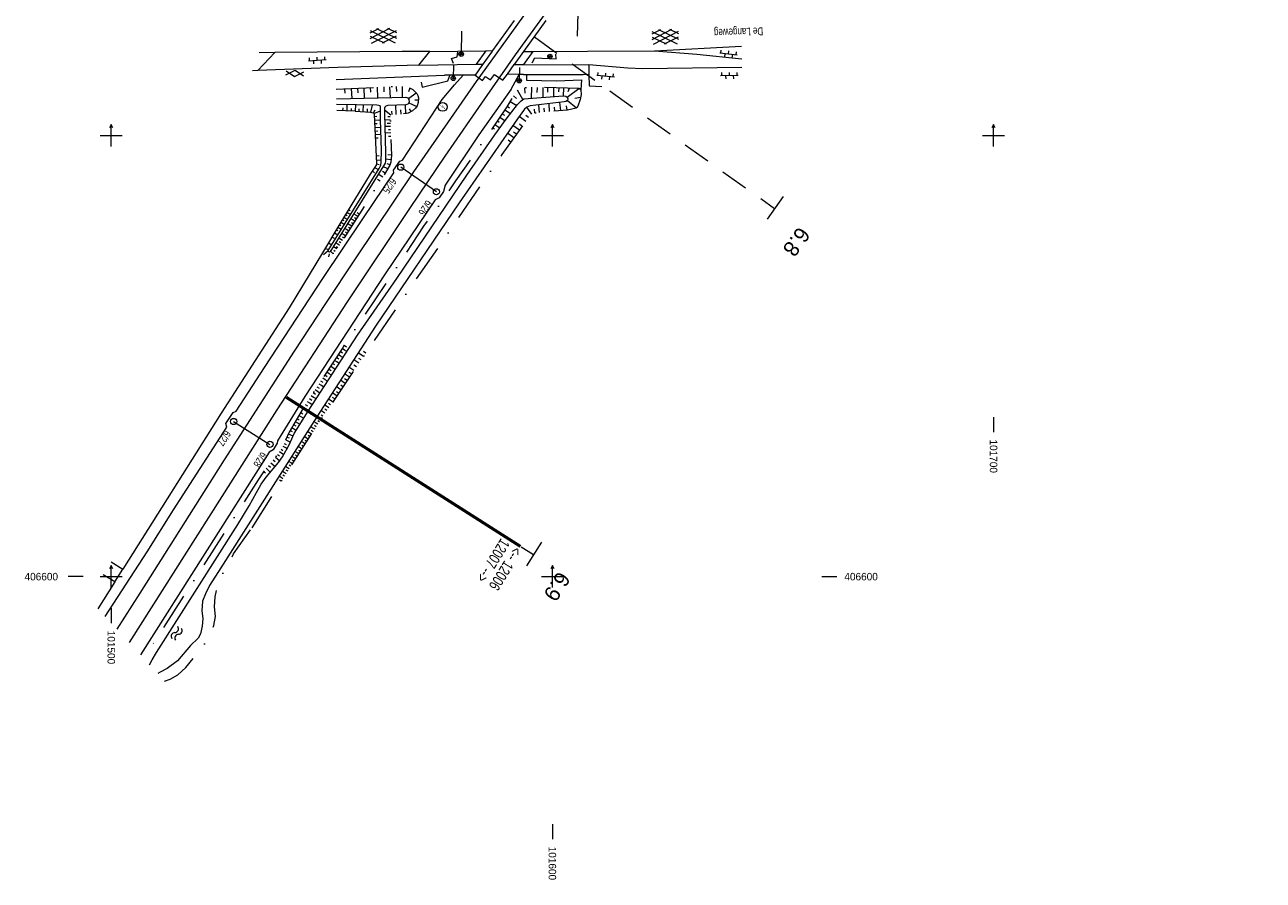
# Model space of a CAD drawing. Extents: x 101480 to 102315, y 406531 to 407324.
# Tile 1 of 7: x 101480 to 101761, y 406531 to 406725. Entities that reach past the tile are written whole.
import ezdxf

# ---------------------------------------------------------------- set-up
doc = ezdxf.new("R2010")
doc.units = 0
doc.header["$MEASUREMENT"] = 0
doc.linetypes.add('DGN Style 2', pattern=[10.510007, 6.306004, -4.204003])
doc.linetypes.add('DGN Style 4', pattern=[16.826522, 8.408006, -4.204003, 0.01051, -4.204003])
for name, color, linetype, lineweight in [('Level 1', 252, 'Continuous', 0), ('Level 10', 252, 'Continuous', 0), ('Level 2', 252, 'Continuous', 0), ('Level 3', 252, 'Continuous', 0), ('Level 4', 252, 'Continuous', 0), ('Level 6', 252, 'Continuous', 0), ('Level 60', 252, 'Continuous', 0), ('Level 7', 252, 'Continuous', 0), ('Level 9', 252, 'Continuous', 0)]:
    doc.layers.add(name, color=color, linetype=linetype, lineweight=lineweight)
doc.styles.add('Style-ENGINEERING', font='ENGINEERING.shx')
doc.styles.add('Style-font2', font='font2.shx')
doc.linetypes.add('afscheidingslijn', pattern='A,2.575,-1.6,[255,dgnlstyle-obk.shx,S=0.012698,R=0,X=0,Y=0],-1.6,2.575', length=8.35)
doc.linetypes.add('spoor', pattern='A,3.5,[6,dgnlstyle-obk.shx,S=0.003968,R=0,X=0,Y=0],3.5', length=7)

# ---------------------------------------------------------------- blocks, each defined once
blk = doc.blocks.new('006_1')
at = {"layer": 'Level 9', "linetype": 'Continuous', "lineweight": 0}
for p, q in [((2, 0), (-2, 0)), ((-1.74, 0), (-1.74, 0.72)), ((0, 0), (0, 0.72)), ((0.87, 0), (0.87, -0.72)), ((1.74, 0), (1.74, 0.72)), ((-0.87, 0), (-0.87, -0.72))]:
    blk.add_line(p, q, dxfattribs=at)
blk = doc.blocks.new('002_1')
at = {"layer": 'Level 9', "linetype": 'Continuous', "lineweight": 0}
for p, q in [((-2.95, -0.59), (1.53, 1.65)), ((-2.95, 0.65), (-0.94, 1.65)), ((-2.95, 1.16), (2.71, -1.67)), ((-2.64, -1.67), (3.03, 1.16)), ((-1.46, 1.65), (3.03, -0.59)), ((1.02, 1.65), (3.03, 0.65)), ((-2.95, -0.08), (0.24, -1.67)), ((-0.16, -1.67), (3.03, -0.08))]:
    blk.add_line(p, q, dxfattribs=at)
blk = doc.blocks.new('001_1')
at = {"layer": 'Level 9', "linetype": 'Continuous', "lineweight": 0}
for p, q in [((-2.03, -0.44), (0, 0.73)), ((-2.03, 0.49), (0, -0.68)), ((0, 0.73), (2.03, -0.44)), ((0, -0.68), (2.03, 0.49))]:
    blk.add_line(p, q, dxfattribs=at)
blk = doc.blocks.new('007_1')
at = {"layer": 'Level 9', "linetype": 'Continuous', "lineweight": 0}
for centre, start, end in [((0.75, -0.4), 28.0725, 151.9275), ((0.75, -1.3), 28.0725, 151.9275), ((2.25, 0.4), 208.0725, 331.9275), ((2.25, -0.5), 208.0725, 331.9275)]:
    blk.add_arc(centre, 0.85, start, end, dxfattribs=at)
blk = doc.blocks.new('033_1')
at = {"layer": 'Level 6', "linetype": 'Continuous', "lineweight": 0}
blk.add_hatch(color=256, dxfattribs=at).paths.add_polyline_path([(-0.06, -0.85), (-0.12, -0.58), (-0.04, -0.69), (0.12, -0.02), (-0.29, -0.23), (0.07, 0.68), (0.22, 0.67), (-0.2, -0.14), (0.2, 0.07), (0, -0.7), (0.13, -0.64)])
blk.add_circle((0, 0), 1, dxfattribs=at)
blk = doc.blocks.new('017_1')
at = {"layer": 'Level 6', "linetype": 'Continuous', "lineweight": 0}
for radius in [0.5, 0.2]:
    blk.add_circle((0, 0), radius, dxfattribs=at)
blk = doc.blocks.new('022_1')
at = {"layer": 'Level 2', "linetype": 'Continuous', "lineweight": 0}
blk.add_circle((0, 0), 0.7, dxfattribs=at)

msp = doc.modelspace()

# ---------------------------------------------------------------- linework, layer by layer
at = {"layer": 'Level 1', "linetype": 'spoor', "lineweight": 13, "flags": 128}
for points in [[(102237.173, 407273.994), (102147.764, 407219.873), (102137.62, 407213.597), (102133.682, 407211.44), (102111.227, 407197.82), (102099.961, 407190.844), (102093.354, 407186.931), (102069.812, 407172.282), (102041.668, 407154.263), (102032.978, 407148.576), (102009.018, 407132.415), (101992.912, 407121.246), (101983.053, 407114.261), (101976.177, 407109.318), (101954.918, 407093.73), (101952.987, 407092.426), (101936.387, 407079.758), (101924.353, 407070.408), (101921.549, 407068.09), (101911.679, 407060.303), (101897.295, 407048.689), (101878.449, 407033.123), (101859.135, 407016.703), (101841.479, 407001.234), (101818.024, 406980.051), (101806.488, 406969.224), (101791.581, 406955.055), (101775.53, 406939.461), (101767.558, 406931.544), (101750.772, 406914.417), (101738.637, 406901.78), (101728.306, 406890.823), (101716.303, 406877.821), (101704.284, 406864.537), (101692.799, 406851.568), (101680.782, 406837.76), (101668.674, 406823.478), (101662.868, 406816.532), (101651.235, 406802.374), (101637.014, 406784.601), (101630.26, 406776.019), (101613.332, 406754.016), (101596.78, 406731.811), (101582.734, 406712.266), (101568.549, 406691.793), (101555.256, 406672.056), (101548.531, 406661.908), (101541.465, 406651.128), (101525.629, 406626.496), (101506.448, 406596.214), (101501.247, 406588.085)], [(102239.736, 407271.217), (102117.346, 407197.131), (102094.53, 407183.151), (102080.025, 407174.156), (102054.066, 407157.866), (102034.604, 407145.113), (102014.521, 407131.63), (101993.205, 407116.885), (101986.905, 407112.372), (101962.837, 407094.759), (101945.683, 407081.898), (101924.459, 407065.535), (101903.27, 407048.687), (101890.902, 407038.551), (101878.625, 407028.305), (101858.37, 407010.982), (101844.168, 406998.539), (101833.562, 406989.121), (101811.252, 406968.578), (101795.418, 406953.531), (101777.561, 406936.136), (101758.214, 406916.736), (101738.192, 406895.861), (101729.771, 406886.882), (101713.116, 406868.781), (101707.553, 406862.653), (101688.538, 406841.086), (101674.028, 406824.181), (101655.929, 406802.162), (101647.789, 406792.15), (101638.558, 406780.555), (101624.049, 406761.927), (101606.475, 406738.723), (101599.915, 406729.84), (101591.584, 406718.297), (101584.586, 406708.336), (101575.635, 406695.35), (101567.736, 406683.707), (101553.503, 406662.326), (101537.558, 406637.802), (101504.058, 406585.04)]]:
    msp.add_lwpolyline(points, dxfattribs=at)
at = {"layer": 'Level 2', "linetype": 'Continuous', "lineweight": 0, "flags": 128}
for points in [[(101573.71, 406687.255), (101565.636, 406692.84)], [(101527.739, 406635.177), (101535.98, 406629.993)]]:
    msp.add_lwpolyline(points, dxfattribs=at)
at = {"layer": 'Level 3', "linetype": 'Continuous', "lineweight": 0, "flags": 128}
for points in [[(101499.948, 406603.32), (101502.63, 406601.682)], [(101500.823, 406598.81), (101498.144, 406600.416)], [(101500.823, 406598.81), (101502.63, 406601.682)]]:
    msp.add_lwpolyline(points, dxfattribs=at)
at = {"layer": 'Level 4', "linetype": 'afscheidingslijn', "lineweight": 0, "flags": 128}
for points in [[(101577.553, 406716.375), (101577.163, 406717.489), (101578.381, 406717.825), (101578.564, 406718.901)], [(101595.438, 406716.481), (101596.023, 406717.644), (101600.869, 406717.409), (101600.771, 406718.482)], [(101570.23, 406712.083), (101570.507, 406710.991), (101576.313, 406712.422), (101576.713, 406713.6)], [(101594.144, 406713.862), (101594.131, 406712.583), (101600.911, 406712.425), (101606.623, 406712.659), (101606.459, 406710.339)], [(101559.538, 406705.06), (101559.614, 406704.776), (101560.118, 406693.658), (101560.02, 406693.274), (101558.698, 406691.275), (101551.834, 406680.003), (101547.916, 406673.382), (101540.308, 406660.98), (101524.904, 406637.086), (101502.63, 406601.682)], [(101500.823, 406598.81), (101496.98, 406592.707)]]:
    msp.add_lwpolyline(points, dxfattribs=at)
at = {"layer": 'Level 6', "linetype": 'Continuous', "lineweight": 0, "flags": 128}
for points in [[(101605.748, 406727.734), (101605.641, 406722.542)], [(101579.432, 406723.658), (101579.325, 406718.467)], [(101577.586, 406716.029), (101577.534, 406712.988)], [(101592.521, 406715.475), (101592.469, 406712.434)]]:
    msp.add_lwpolyline(points, dxfattribs=at)
at = {"layer": 'Level 60', "linetype": 'Continuous', "lineweight": 0, "flags": 128}
for points in [[(101500.363, 406701.787), (101500, 406702.5), (101499.637, 406701.787)], [(101500, 406697.5), (101500, 406702.5)], [(101600.363, 406701.787), (101600, 406702.5), (101599.637, 406701.787)], [(101600, 406697.5), (101600, 406702.5)], [(101700.363, 406701.787), (101700, 406702.5), (101699.637, 406701.787)], [(101700, 406697.5), (101700, 406702.5)], [(101497.5, 406700), (101502.5, 406700)], [(101597.5, 406700), (101602.5, 406700)], [(101697.5, 406700), (101702.5, 406700)], [(101700, 406636.192), (101700, 406632.792)], [(101500.363, 406601.787), (101500, 406602.5), (101499.637, 406601.787)], [(101500, 406597.5), (101500, 406602.5)], [(101600.363, 406601.787), (101600, 406602.5), (101599.637, 406601.787)], [(101600, 406597.5), (101600, 406602.5)], [(101493.647, 406600), (101490.247, 406600)], [(101497.5, 406600), (101502.5, 406600)], [(101597.5, 406600), (101602.5, 406600)], [(101661.08, 406600), (101664.48, 406600)], [(101500, 406592.836), (101500, 406589.436)], [(101600, 406543.872), (101600, 406540.472)]]:
    msp.add_lwpolyline(points, dxfattribs=at)
at = {"layer": 'Level 7', "linetype": 'DGN Style 2', "lineweight": 0, "flags": 128}
for points in [[(101595.91, 406722.364), (101650.371, 406683.447)], [(101652.317, 406686.17), (101648.425, 406680.724)], [(101539.72, 406640.618), (101595.728, 406604.985)], [(101597.51, 406607.785), (101593.946, 406602.185)]]:
    msp.add_lwpolyline(points, dxfattribs=at)
at = {"layer": 'Level 7', "linetype": 'Continuous', "lineweight": 53, "flags": 128}
msp.add_lwpolyline([(101592.783, 406606.859), (101539.72, 406640.618)], dxfattribs=at)
at = {"layer": 'Level 9', "linetype": 'Continuous', "lineweight": 0, "flags": 128}
for points in [[(101591.32, 406726.084), (101586.43, 406719.272)], [(101598.512, 406726.098), (101593.454, 406719.052)], [(101623.139, 406719.21), (101642.876, 406720.253)], [(101533.207, 406714.724), (101537.116, 406718.826)], [(101537.116, 406718.826), (101533.547, 406718.795)], [(101572.245, 406719.035), (101565.952, 406719.074), (101537.116, 406718.826)], [(101569.736, 406715.971), (101572.245, 406719.035)], [(101572.245, 406719.035), (101584.882, 406719.246)], [(101584.882, 406719.246), (101582.712, 406716.159)], [(101586.196, 406718.946), (101584.211, 406716.181)], [(101584.882, 406719.246), (101586.43, 406719.272)], [(101586.43, 406719.272), (101586.196, 406718.946)], [(101593.454, 406719.052), (101591.356, 406716.128)], [(101595.538, 406719.06), (101593.447, 406716.101)], [(101593.454, 406719.052), (101595.538, 406719.06)], [(101595.538, 406719.06), (101607.986, 406719.106)], [(101607.986, 406719.106), (101623.139, 406719.21)], [(101623.139, 406719.21), (101632.766, 406718.439), (101642.93, 406717.399)], [(101533.207, 406714.724), (101532.021, 406714.679)], [(101569.736, 406715.971), (101551.365, 406715.411), (101533.207, 406714.724)], [(101569.736, 406715.971), (101582.712, 406716.159)], [(101584.028, 406715.926), (101582.457, 406713.719)], [(101582.712, 406716.159), (101584.211, 406716.181)], [(101584.211, 406716.181), (101584.028, 406715.926)], [(101589.819, 406713.896), (101591.356, 406716.128)], [(101591.356, 406716.128), (101593.447, 406716.101)], [(101593.447, 406716.101), (101608.246, 406716.045)], [(101608.246, 406716.045), (101608.238, 406713.811)], [(101642.967, 406715.436), (101620.477, 406715.164), (101617.067, 406715.31), (101608.246, 406716.045)], [(101550.964, 406712.704), (101575.515, 406713.712)], [(101579.738, 406713.716), (101575.515, 406713.712)], [(101577.809, 406711.482), (101579.738, 406713.716)], [(101580.097, 406713.717), (101579.738, 406713.716)], [(101582.457, 406713.719), (101580.097, 406713.717)], [(101582.457, 406713.719), (101584.182, 406712.474), (101584.865, 406713.423), (101585.973, 406712.672), (101586.875, 406713.867), (101588.772, 406712.558), (101589.819, 406713.896)], [(101592.478, 406713.873), (101589.819, 406713.896)], [(101590.638, 406710.509), (101592.018, 406713.049)], [(101592.018, 406713.049), (101592.478, 406713.873)], [(101593.439, 406713.865), (101592.478, 406713.873)], [(101593.439, 406713.865), (101594.144, 406713.862)], [(101594.144, 406713.862), (101606.976, 406713.816)], [(101608.238, 406713.811), (101606.976, 406713.816)], [(101608.238, 406713.811), (101608.298, 406711.293), (101611.236, 406711.155)], [(101498.586, 406590.968), (101508.119, 406605.598), (101514.11, 406615.184), (101526.17, 406633.914), (101525.961, 406634.714), (101527.603, 406637.252), (101528.332, 406637.536), (101534.714, 406647.445), (101547.98, 406667.572), (101557.162, 406681.386), (101564.026, 406691.527), (101563.961, 406692.174), (101565.413, 406694.23), (101566.044, 406694.457), (101575.03, 406708.157), (101577.809, 406711.482)], [(101508.697, 406580.016), (101509.257, 406581.142), (101510.27, 406582.774), (101528.705, 406611.79), (101531.244, 406616.017), (101532.889, 406619.069), (101534.016, 406620.971), (101535.141, 406622.569), (101537.921, 406625.882), (101538.82, 406627.137), (101540.419, 406630.045), (101541.476, 406632.481), (101544.621, 406637.488), (101555.837, 406654.718), (101564.745, 406667.592), (101580.599, 406691.032), (101586.92, 406700.167), (101589.52, 406703.721), (101592.123, 406707.086), (101592.899, 406707.915), (101593.516, 406708.302), (101602.467, 406709.008), (101603.032, 406708.905), (101603.321, 406708.735), (101603.53, 406708.342), (101603.406, 406707.965), (101603.055, 406707.746), (101602.683, 406707.658), (101594.94, 406706.715), (101594.2, 406706.43), (101593.683, 406705.976), (101592.06, 406703.788), (101578.845, 406684.792), (101559.905, 406656.795), (101546.583, 406636.252), (101524.865, 406601.982)], [(101552.901, 406710.618), (101552.948, 406709.599)], [(101554.394, 406710.687), (101554.5, 406708.395)], [(101555.832, 406710.753), (101555.88, 406709.724)], [(101557.255, 406710.819), (101557.364, 406708.462)], [(101558.683, 406710.885), (101558.73, 406709.877)], [(101560.254, 406710.958), (101560.366, 406708.532)], [(101561.768, 406711.028), (101561.821, 406709.89)], [(101563.092, 406711.09), (101563.207, 406708.598)], [(101564.592, 406711.159), (101564.697, 406710.015)], [(101565.972, 406711.143), (101565.949, 406708.673)], [(101567.355, 406708.426), (101569.146, 406709.683)], [(101567.701, 406710.794), (101567.359, 406709.892)], [(101590.638, 406710.509), (101583.326, 406700.144)], [(101591.847, 406708.379), (101591.182, 406709.006)], [(101593.282, 406708.198), (101592.124, 406710.265)], [(101593.673, 406710.846), (101593.768, 406709.637)], [(101595.252, 406710.948), (101595.196, 406708.459)], [(101596.532, 406710.919), (101596.506, 406709.765)], [(101597.845, 406710.89), (101597.795, 406708.658)], [(101598.925, 406710.866), (101598.902, 406709.837)], [(101600.275, 406710.835), (101600.23, 406708.844)], [(101601.431, 406710.809), (101601.411, 406709.91)], [(101602.515, 406710.785), (101602.475, 406709.007)], [(101603.365, 406708.693), (101605.995, 406710.708)], [(101603.542, 406709.978), (101603.869, 406710.755)], [(101551.062, 406708.345), (101566.783, 406708.707), (101567.194, 406708.579), (101567.482, 406708.152), (101567.557, 406707.671), (101567.392, 406707.26), (101567.224, 406707.127), (101566.783, 406707.008), (101562.72, 406706.852), (101562.23, 406706.686), (101562.049, 406706.465), (101561.953, 406706.193), (101561.926, 406705.016), (101562.204, 406696.161), (101562.179, 406694.217), (101562.065, 406693.762), (101549.941, 406674.137), (101549.649, 406673.715), (101549.46, 406673.579), (101549.166, 406673.692), (101549.164, 406673.926)], [(101549.164, 406673.926), (101560.736, 406692.563), (101561.107, 406693.271), (101561.215, 406693.941), (101561.273, 406696.605), (101561.038, 406703.623), (101561.042, 406706.512), (101560.947, 406706.733), (101560.628, 406706.858), (101560.171, 406706.894), (101551.09, 406707.068)], [(101552.532, 406705.631), (101552.561, 406706.298)], [(101553.446, 406705.59), (101553.509, 406707.022)], [(101554.471, 406705.545), (101554.496, 406706.123)], [(101555.349, 406705.507), (101555.414, 406706.986)], [(101556.164, 406705.471), (101556.191, 406706.087)], [(101557.1, 406705.43), (101557.167, 406706.952)], [(101558.079, 406705.387), (101558.108, 406706.05)], [(101558.843, 406705.339), (101559.218, 406706.911)], [(101564.589, 406704.809), (101564.475, 406706.915)], [(101566.611, 406706.996), (101566.688, 406704.96)], [(101567.491, 406707.41), (101569.254, 406706.566)], [(101567.951, 406705.446), (101567.602, 406706.088)], [(101569.641, 406708.045), (101568.779, 406708.053)], [(101589.745, 406706.643), (101590.309, 406706.287)], [(101590.391, 406707.751), (101591.927, 406706.857)], [(101595.3, 406704.874), (101594.172, 406706.413)], [(101596.047, 406705.145), (101595.912, 406705.981)], [(101597.045, 406705.263), (101596.891, 406706.947)], [(101598.192, 406705.364), (101598.122, 406706.194)], [(101599.379, 406705.46), (101599.24, 406707.224)], [(101600.568, 406705.553), (101600.501, 406706.408)], [(101601.572, 406707.501), (101601.83, 406705.655)], [(101603.318, 406705.788), (101603.226, 406706.731)], [(101603.415, 406707.97), (101605.47, 406706.28)], [(101605.084, 406708.523), (101606.395, 406708.706)], [(101559.446, 406705.151), (101559.821, 406705.875)], [(101559.557, 406705.022), (101561.009, 406705.646)], [(101559.633, 406704.348), (101560.209, 406704.375)], [(101559.671, 406703.534), (101561.039, 406703.597)], [(101563.37, 406704.604), (101561.93, 406705.754)], [(101563.261, 406703.574), (101561.971, 406703.529)], [(101563.238, 406704.228), (101562.704, 406704.252)], [(101563.706, 406704.783), (101563.609, 406705.552)], [(101565.7, 406704.874), (101565.637, 406705.876)], [(101587.525, 406703.31), (101587.953, 406703.017)], [(101588.099, 406704.156), (101589.258, 406703.374)], [(101588.623, 406704.937), (101589.113, 406704.61)], [(101589.214, 406705.829), (101590.485, 406704.993)], [(101593.964, 406703.192), (101592.44, 406704.292)], [(101594.612, 406704.09), (101594.002, 406704.531)], [(101559.709, 406702.711), (101560.28, 406702.737)], [(101559.75, 406701.814), (101561.098, 406701.876)], [(101559.786, 406701.041), (101560.433, 406701.071)], [(101563.306, 406702.072), (101562.018, 406702.034)], [(101563.35, 406700.6), (101562.065, 406700.562)], [(101563.286, 406702.748), (101562.562, 406702.726)], [(101563.329, 406701.296), (101562.843, 406701.282)], [(101586.476, 406701.79), (101586.883, 406701.507)], [(101586.983, 406702.522), (101588.067, 406701.772)], [(101591.271, 406699.462), (101589.793, 406700.529)], [(101592.537, 406701.216), (101591.028, 406702.305)], [(101591.894, 406700.326), (101591.219, 406700.813)], [(101593.171, 406702.093), (101592.505, 406702.574)], [(101583.326, 406700.144), (101575.661, 406688.766), (101575.328, 406687.318), (101574.32, 406685.853), (101573.403, 406685.417), (101561.968, 406668.401), (101543.907, 406640.818), (101537.674, 406630.813), (101537.647, 406630.256), (101536.737, 406628.757), (101535.829, 406628.195), (101506.63, 406582.254)], [(101559.823, 406700.234), (101561.162, 406700.296)], [(101559.857, 406699.488), (101560.483, 406699.517)], [(101563.373, 406699.799), (101562.841, 406699.783)], [(101590.609, 406698.546), (101589.985, 406698.996)], [(101560.037, 406695.432), (101560.764, 406695.46)], [(101563.498, 406695.571), (101562.718, 406695.604)], [(101559.202, 406692.037), (101559.648, 406691.589)], [(101559.706, 406692.799), (101560.592, 406692.331)], [(101560.079, 406694.519), (101561.225, 406694.42)], [(101560.105, 406693.608), (101560.71, 406693.43)], [(101562.694, 406692.442), (101561.566, 406692.955)], [(101563.424, 406694.474), (101562.185, 406694.652)], [(101563.226, 406693.4), (101562.525, 406693.61)], [(101560.965, 406689.634), (101560.354, 406690.054)], [(101561.557, 406690.56), (101560.498, 406691.225)], [(101562.128, 406691.5), (101561.482, 406691.872)], [(101552.768, 406680.655), (101552.379, 406680.891)], [(101553.115, 406681.225), (101552.725, 406681.461)], [(101553.459, 406681.795), (101553.071, 406682.03)], [(101553.541, 406680.967), (101553.117, 406681.224)], [(101553.806, 406682.363), (101553.417, 406682.6)], [(101554.149, 406682.934), (101553.762, 406683.169)], [(101554.244, 406682.098), (101553.808, 406682.363)], [(101554.32, 406681.19), (101554.815, 406680.874)], [(101554.816, 406680.873), (101555.205, 406680.624)], [(101555.002, 406682.287), (101555.509, 406681.963)], [(101555.165, 406681.418), (101555.553, 406681.169)], [(101555.512, 406681.962), (101555.9, 406681.713)], [(101556.18, 406682.149), (101555.708, 406682.451)], [(101550.64, 406677.985), (101551.381, 406677.496)], [(101551.385, 406678.379), (101550.996, 406678.613)], [(101551.732, 406678.946), (101551.342, 406679.183)], [(101552.075, 406679.518), (101551.688, 406679.753)], [(101552.134, 406678.702), (101551.733, 406678.946)], [(101552.423, 406680.087), (101552.034, 406680.323)], [(101552.276, 406677.898), (101552.726, 406677.61)], [(101552.838, 406679.835), (101552.426, 406680.085)], [(101552.958, 406678.996), (101553.423, 406678.698)], [(101553.078, 406678.152), (101553.465, 406677.904)], [(101553.424, 406678.698), (101553.813, 406678.449)], [(101553.639, 406680.092), (101554.119, 406679.785)], [(101553.773, 406679.24), (101554.161, 406678.993)], [(101554.12, 406679.786), (101554.509, 406679.537)], [(101554.469, 406680.329), (101554.857, 406680.081)], [(101549.277, 406675.681), (101549.981, 406675.242)], [(101550.049, 406676.986), (101550.503, 406676.737)], [(101550.912, 406675.704), (101551.335, 406675.433)], [(101551.337, 406675.433), (101551.726, 406675.184)], [(101551.594, 406676.801), (101552.03, 406676.522)], [(101551.686, 406675.977), (101552.074, 406675.729)], [(101552.032, 406676.521), (101552.422, 406676.272)], [(101552.381, 406677.065), (101552.77, 406676.817)], [(101552.728, 406677.608), (101553.117, 406677.36)], [(101548.081, 406673.061), (101549.164, 406673.924)], [(101548.504, 406674.376), (101549.018, 406674.218)], [(101549.358, 406672.474), (101549.448, 406673.157)], [(101549.686, 406673.769), (101550.318, 406673.165)], [(101551.152, 406674.287), (101550.351, 406674.799)], [(101550.772, 406673.752), (101550.447, 406673.98)], [(101550.992, 406674.888), (101551.379, 406674.641)], [(101551.999, 406650.011), (101551.462, 406650.362)], [(101552.435, 406650.679), (101551.898, 406651.031)], [(101552.519, 406649.672), (101552.003, 406650.009)], [(101552.873, 406651.35), (101552.335, 406651.701)], [(101553.309, 406652.019), (101552.772, 406652.37)], [(101553.388, 406651.014), (101552.876, 406651.348)], [(101557.194, 406649.941), (101555.99, 406650.758)], [(101557.701, 406650.689), (101557.155, 406651.059)], [(101549.815, 406646.663), (101549.277, 406647.014)], [(101550.253, 406647.333), (101549.714, 406647.684)], [(101550.688, 406648.003), (101550.151, 406648.353)], [(101550.78, 406646.989), (101550.255, 406647.332)], [(101551.126, 406648.672), (101550.588, 406649.024)], [(101551.56, 406649.342), (101551.025, 406649.692)], [(101551.65, 406648.331), (101551.129, 406648.672)], [(101555.004, 406646.715), (101553.868, 406647.486)], [(101556.126, 406648.368), (101554.955, 406649.162)], [(101555.586, 406647.573), (101554.992, 406647.976)], [(101556.657, 406649.15), (101556.159, 406649.488)], [(101548.067, 406643.987), (101547.529, 406644.336)], [(101548.505, 406644.654), (101547.966, 406645.006)], [(101548.939, 406645.326), (101548.404, 406645.676)], [(101549.04, 406644.305), (101548.506, 406644.654)], [(101549.379, 406645.995), (101548.841, 406646.346)], [(101549.91, 406645.648), (101549.382, 406645.992)], [(101553.021, 406643.793), (101551.946, 406644.522)], [(101553.977, 406645.202), (101552.873, 406645.951)], [(101553.461, 406644.442), (101552.883, 406644.834)], [(101554.49, 406645.957), (101553.96, 406646.317)], [(101546.318, 406641.307), (101545.782, 406641.657)], [(101546.757, 406641.977), (101546.219, 406642.328)], [(101547.193, 406642.647), (101546.656, 406642.997)], [(101547.301, 406641.622), (101546.758, 406641.976)], [(101547.631, 406643.315), (101547.093, 406643.667)], [(101548.171, 406642.964), (101547.632, 406643.316)], [(101551.122, 406640.995), (101550.106, 406641.685)], [(101552.052, 406642.365), (101551.007, 406643.074)], [(101551.542, 406641.613), (101551.083, 406641.924)], [(101552.529, 406643.068), (101552.071, 406643.379)], [(101544.57, 406638.63), (101544.034, 406638.98)], [(101545.009, 406639.299), (101544.471, 406639.65)], [(101545.445, 406639.967), (101544.908, 406640.319)], [(101545.561, 406638.939), (101545.012, 406639.297)], [(101545.882, 406640.638), (101545.345, 406640.989)], [(101546.431, 406640.28), (101545.886, 406640.636)], [(101549.295, 406638.303), (101548.335, 406638.954)], [(101550.182, 406639.61), (101549.195, 406640.28)], [(101549.718, 406638.926), (101549.243, 406639.248)], [(101550.659, 406640.312), (101550.168, 406640.645)], [(101542.129, 406635.851), (101542.632, 406635.552)], [(101542.547, 406636.554), (101543.63, 406635.91)], [(101542.949, 406637.23), (101543.464, 406636.924)], [(101548.43, 406637.028), (101547.497, 406637.661)], [(101547.978, 406636.362), (101547.583, 406636.63)], [(101548.848, 406637.644), (101548.413, 406637.939)], [(101540.525, 406633.152), (101540.978, 406632.883)], [(101540.907, 406633.795), (101541.923, 406633.192)], [(101541.327, 406634.501), (101541.819, 406634.209)], [(101541.727, 406635.174), (101542.776, 406634.551)], [(101544.491, 406632.95), (101544.992, 406632.628)], [(101545.204, 406634.076), (101545.71, 406633.751)], [(101545.354, 406633.189), (101545.751, 406632.934)], [(101545.713, 406633.749), (101546.11, 406633.494)], [(101545.917, 406635.201), (101546.43, 406634.872)], [(101546.073, 406634.311), (101546.471, 406634.055)], [(101546.433, 406634.87), (101546.83, 406634.615)], [(101546.795, 406635.43), (101547.19, 406635.176)], [(101539.203, 406630.18), (101539.661, 406629.959)], [(101539.573, 406630.987), (101540.63, 406630.521)], [(101539.83, 406631.619), (101540.301, 406631.453)], [(101540.102, 406632.373), (101541.18, 406631.924)], [(101543.064, 406630.699), (101543.551, 406630.386)], [(101543.552, 406630.387), (101543.95, 406630.131)], [(101543.777, 406631.825), (101544.272, 406631.507)], [(101543.913, 406630.945), (101544.31, 406630.691)], [(101544.272, 406631.507), (101544.67, 406631.251)], [(101544.634, 406632.067), (101545.03, 406631.812)], [(101544.993, 406632.628), (101545.39, 406632.373)], [(101537.705, 406627.694), (101538.109, 406627.391)], [(101538.158, 406628.338), (101539.153, 406627.679)], [(101538.494, 406628.869), (101538.894, 406628.628)], [(101538.906, 406629.595), (101539.917, 406629.055)], [(101540.924, 406627.323), (101541.39, 406627.023)], [(101541.638, 406628.448), (101542.11, 406628.145)], [(101541.753, 406627.582), (101542.15, 406627.327)], [(101542.112, 406628.143), (101542.51, 406627.888)], [(101542.351, 406629.573), (101542.83, 406629.266)], [(101542.473, 406628.704), (101542.871, 406628.449)], [(101542.832, 406629.264), (101543.23, 406629.009)], [(101543.194, 406629.824), (101543.59, 406629.569)], [(101535.095, 406624.558), (101536.05, 406623.691)], [(101535.659, 406625.202), (101536.124, 406624.808)], [(101536.165, 406625.799), (101537.142, 406624.971)], [(101536.722, 406626.458), (101537.167, 406626.088)], [(101537.223, 406627.075), (101538.228, 406626.275)], [(101539.498, 406625.072), (101539.95, 406624.782)], [(101539.953, 406624.78), (101540.35, 406624.525)], [(101540.211, 406626.197), (101540.67, 406625.903)], [(101540.314, 406625.341), (101540.711, 406625.086)], [(101540.673, 406625.901), (101541.07, 406625.646)], [(101541.035, 406626.461), (101541.431, 406626.207)], [(101541.392, 406627.023), (101541.79, 406626.767)], [(101534.5, 406623.824), (101534.988, 406623.504)], [(101538.072, 406622.821), (101538.512, 406622.538)], [(101538.154, 406621.975), (101538.55, 406621.722)], [(101538.513, 406622.538), (101538.91, 406622.283)], [(101538.785, 406623.946), (101539.232, 406623.659)], [(101538.874, 406623.098), (101539.271, 406622.843)], [(101539.233, 406623.659), (101539.63, 406623.404)], [(101539.594, 406624.22), (101539.991, 406623.964)], [(101524.865, 406601.982), (101522.278, 406597.99), (101521.333, 406596.121), (101520.717, 406594.408), (101520.524, 406592.246), (101520.73, 406590.528), (101520.61, 406588.738), (101520.234, 406587.024), (101519.665, 406586.017), (101517.945, 406584.365), (101514.982, 406580.933), (101512.681, 406579.146), (101511.055, 406578.373), (101510.531, 406578.029)]]:
    msp.add_lwpolyline(points, dxfattribs=at)
at = {"layer": 'Level 9', "linetype": 'DGN Style 4', "lineweight": 0, "flags": 128}
for points in [[(101606.459, 406710.339), (101606.271, 406710.601), (101606.032, 406710.7), (101595.033, 406710.953), (101593.063, 406710.798), (101592.764, 406710.728), (101592.235, 406710.376), (101590.997, 406708.727), (101589.678, 406706.539), (101587.502, 406703.276), (101578.035, 406689.714), (101573.76, 406683.362), (101570.818, 406679.487), (101565.958, 406672.036), (101552.401, 406651.819), (101543.524, 406638.198), (101540.298, 406632.77), (101539.295, 406630.374), (101538.488, 406628.86), (101537.176, 406627.015), (101534.662, 406624.051), (101533.274, 406621.916), (101508.876, 406583.794), (101507.423, 406581.395)], [(101606.483, 406709.28), (101606.267, 406708.166), (101605.798, 406706.701), (101605.569, 406706.361), (101605.366, 406706.226), (101604.399, 406705.96), (101603.457, 406705.802), (101595.789, 406705.099), (101595.339, 406704.902), (101594.81, 406704.364), (101588.567, 406695.718), (101564.918, 406661.323), (101547.505, 406635.665), (101537.113, 406619.484), (101531.58, 406610.599)], [(101567.897, 406710.676), (101568.384, 406710.416), (101569.28, 406709.519), (101569.501, 406709.112), (101569.612, 406708.586), (101569.595, 406707.529), (101569.334, 406706.719), (101568.996, 406706.198), (101568.291, 406705.642), (101567.32, 406705.118), (101566.892, 406704.989), (101563.582, 406704.748), (101563.382, 406704.609), (101563.24, 406704.167), (101563.499, 406695.546), (101563.388, 406693.951), (101563.185, 406693.26), (101561.651, 406690.707), (101551.219, 406674.391), (101550.447, 406673.287), (101549.877, 406672.748), (101549.306, 406672.446), (101549.072, 406672.429), (101548.326, 406672.731), (101548.188, 406672.853), (101547.916, 406673.382)], [(101551.013, 406710.529), (101564.592, 406711.159), (101566.761, 406711.08), (101567.897, 406710.676)], [(101606.459, 406710.339), (101606.483, 406709.28)], [(101553.102, 406705.605), (101551.121, 406705.692)], [(101555.264, 406705.51), (101553.102, 406705.605)], [(101555.264, 406705.51), (101558.801, 406705.348), (101559.377, 406705.179), (101559.538, 406705.06)], [(101512.107, 406576.321), (101513.34, 406576.768), (101515.086, 406577.769), (101516.916, 406579.375), (101519.587, 406582.728), (101522.298, 406586.322), (101523.254, 406588.921), (101523.662, 406590.983), (101523.411, 406593.125), (101523.527, 406595.424), (101524.138, 406598.08), (101525.128, 406600.454), (101527.725, 406605.137), (101531.58, 406610.599)]]:
    msp.add_lwpolyline(points, dxfattribs=at)

# ---------------------------------------------------------------- block references
at = {"layer": 'Level 2', "linetype": 'Continuous', "lineweight": 0, "rotation": 57.281}
for p in [(101565.636, 406692.84), (101573.71, 406687.255), (101527.739, 406635.177), (101535.98, 406629.993)]:
    msp.add_blockref('022_1', p, dxfattribs=at)
at = {"layer": 'Level 6', "linetype": 'Continuous', "lineweight": 0}
for name, p, rotation in [('017_1', (101579.325, 406718.467), 56.39299999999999), ('017_1', (101599.435, 406717.956), 80.108), ('017_1', (101577.535, 406712.988), 56.39299999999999), ('017_1', (101592.47, 406712.434), 56.39299999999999), ('033_1', (101575.13, 406706.504), 238.085)]:
    msp.add_blockref(name, p, dxfattribs=dict(at, rotation=rotation))
at = {"layer": 'Level 9', "linetype": 'Continuous', "lineweight": 0}
for name, p, rotation in [('002_1', (101561.624, 406722.671), 0.661), ('002_1', (101625.539, 406722.451), 0.723), ('006_1', (101546.704, 406717.032), 3.697), ('006_1', (101639.926, 406718.472), 353.468), ('001_1', (101541.613, 406714.112), 356.621), ('006_1', (101640.137, 406713.598), 0.7239999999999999), ('006_1', (101612.069, 406713.435), 355.253), ('007_1', (101513.743, 406585.988), 63.175)]:
    msp.add_blockref(name, p, dxfattribs=dict(at, rotation=rotation))

# ---------------------------------------------------------------- texts
at = {"layer": 'Level 10', "linetype": 'Continuous', "lineweight": 0, "style": 'Style-font2', "width": 0.75}
for s, p in [('12007 -->', (101588.372, 406608.841)), ('<-- 12006', (101591.21, 406607.068))]:
    msp.add_text(s, height=2.5, rotation=238, dxfattribs=at).set_placement(p)
at = {"layer": 'Level 2', "linetype": 'Continuous', "lineweight": 0, "style": 'Style-ENGINEERING', "width": 0.75}
for s, rotation, p in [('6/25', 235.579, (101563.323, 406690.584)), ('6/26', 235.579, (101571.499, 406685.518)), ('6/27', 237.408, (101525.728, 406633.359)), ('6/28', 237.408, (101534.016, 406628.419))]:
    msp.add_text(s, height=1.8, rotation=rotation, dxfattribs=at).set_placement(p)
at = {"layer": 'Level 4', "linetype": 'Continuous', "lineweight": 0, "style": 'Style-font2', "width": 0.75}
msp.add_text('De Langeweg', height=1.8, rotation=182.183, dxfattribs=at).set_placement((101647.737, 406724.559))
at = {"layer": 'Level 60', "linetype": 'Continuous', "lineweight": 0, "style": 'Style-font2'}
for s, p in [('101700', (101699.15, 406631.092)), ('101500', (101499.15, 406587.736)), ('101600', (101599.15, 406538.772))]:
    msp.add_text(s, height=1.7, rotation=270, dxfattribs=at).set_placement(p)
for p in [(101480.349, 406599.15), (101666.18, 406599.15)]:
    msp.add_text('406600', height=1.7, dxfattribs=at).set_placement(p)
at = {"layer": 'Level 7', "linetype": 'Continuous', "lineweight": 0, "style": 'Style-font2'}
for s, rotation, p in [('6.8', 234.448, (101655.817, 406679.555)), ('6.9', 237.526, (101601.329, 406601.422))]:
    msp.add_text(s, height=3.5, rotation=rotation, dxfattribs=at).set_placement(p)

doc.saveas('drawing.dxf')
